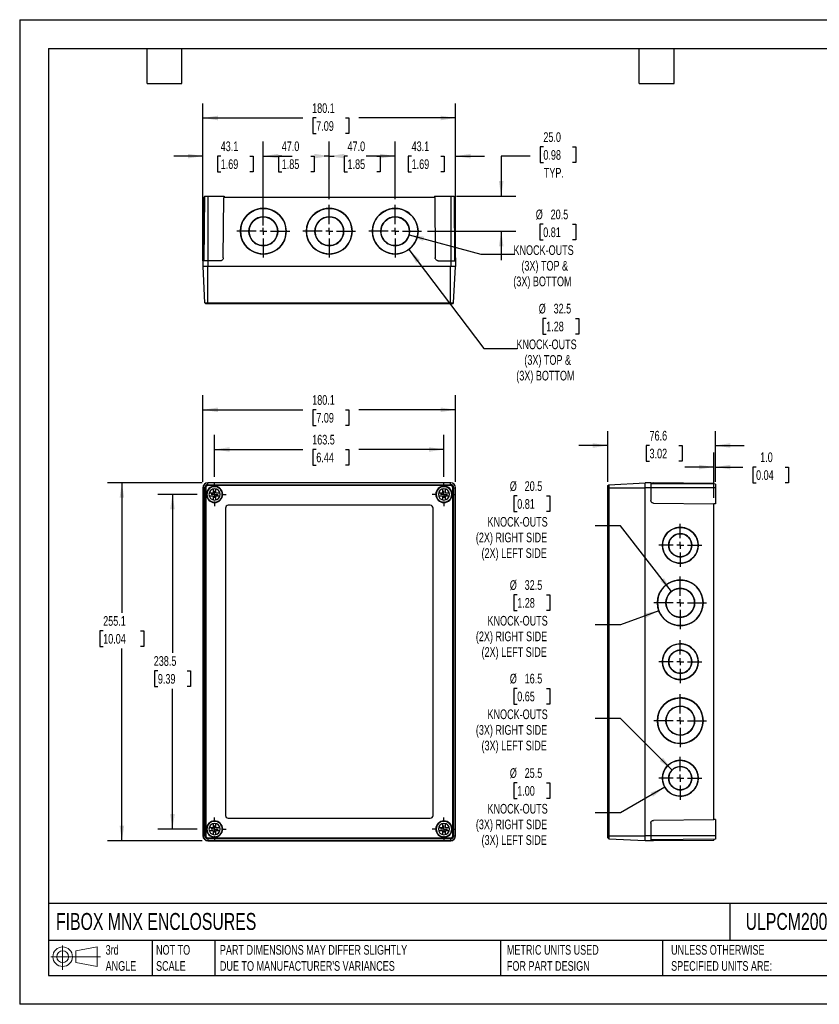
# Model space of a CAD drawing. Header units: millimetres. Extents: x 0 to 908, y 0 to 702.
# Tile 1 of 3: x 0 to 570, y 0 to 702. Entities that reach past the tile are written whole.
import ezdxf

# ---------------------------------------------------------------- set-up
doc = ezdxf.new("R2010")
doc.units = ezdxf.units.MM
doc.header["$LTSCALE"] = 3.25
doc.linetypes.add('CENTERX2', pattern=[20.32, 12.7, -2.54, 2.54, -2.54])
doc.layers.add('CENTER', color=40, linetype='CENTERX2')
doc.layers.add('DIMENSIONS', color=140, linetype='Continuous', lineweight=25)
doc.layers.add('TEXT', color=140, linetype='Continuous', lineweight=25)
doc.styles.add('SLDTEXTSTYLE0', font='TXT', dxfattribs={"width": 0.7})
doc.dimstyles.new('SLDDIMSTYLE0', dxfattribs={"dimtxt": 7.013525, "dimasz": 10.7315, "dimexe": 0, "dimexo": 0.0625, "dimgap": 1.753381, "dimtad": 0, "dimtih": 1, "dimtoh": 1, "dimdec": 1, "dimrnd": 1e-09, "dimzin": 12, "dimdsep": 46, "dimtxsty": 'SLDTEXTSTYLE0', "dimsah": 1, "dimcen": 0.09, "dimadec": 0, "dimazin": 3, "dimtfac": 1, "dimtdec": 1, "dimtofl": 0, "dimtmove": 0, "dimatfit": 3, "dimfxl": 0, "dimfrac": 2, "dimtolj": 1, "dimtzin": 12, "dimarcsym": 0})
doc.dimstyles.new('SLDDIMSTYLE1', dxfattribs={"dimtxt": 7.013525, "dimasz": 10.7315, "dimexe": 0, "dimexo": 0.0625, "dimgap": 1.753381, "dimtad": 0, "dimtih": 1, "dimtoh": 1, "dimdec": 1, "dimrnd": 1e-09, "dimzin": 12, "dimdsep": 46, "dimtxsty": 'SLDTEXTSTYLE0', "dimsah": 1, "dimcen": 0, "dimadec": 0, "dimazin": 3, "dimtfac": 1, "dimtdec": 1, "dimtofl": 0, "dimtmove": 0, "dimatfit": 3, "dimfxl": 0, "dimfrac": 2, "dimtolj": 1, "dimtzin": 12, "dimarcsym": 0})
doc.dimstyles.new('SLDDIMSTYLE2', dxfattribs={"dimtxt": 7.013525, "dimasz": 10.7315, "dimexe": 0, "dimexo": 0.0625, "dimgap": 1.753381, "dimtad": 0, "dimtih": 1, "dimtoh": 1, "dimdec": 1, "dimrnd": 1e-09, "dimzin": 12, "dimdsep": 46, "dimtxsty": 'SLDTEXTSTYLE0', "dimsah": 1, "dimcen": 0.09, "dimadec": 0, "dimazin": 3, "dimtfac": 1, "dimtdec": 1, "dimtmove": 0, "dimatfit": 0, "dimfxl": 0, "dimfrac": 2, "dimtolj": 1, "dimtzin": 12, "dimarcsym": 0})
doc.dimstyles.new('SLDDIMSTYLE3', dxfattribs={"dimtxt": 7.013525, "dimasz": 10.7315, "dimexe": 0, "dimexo": 0.0625, "dimgap": 1.753381, "dimtad": 0, "dimtih": 1, "dimtoh": 1, "dimdec": 1, "dimrnd": 1e-09, "dimzin": 4, "dimdsep": 46, "dimtxsty": 'SLDTEXTSTYLE0', "dimsah": 1, "dimcen": 0.09, "dimadec": 0, "dimazin": 1, "dimtfac": 1, "dimtdec": 1, "dimtmove": 0, "dimatfit": 0, "dimfxl": 0, "dimfrac": 2, "dimtolj": 1, "dimtzin": 12, "dimarcsym": 0})
doc.dimstyles.new('SLDDIMSTYLE4', dxfattribs={"dimtxt": 7.013525, "dimasz": 10.7315, "dimexe": 0, "dimexo": 0.0625, "dimgap": 1.753381, "dimtad": 0, "dimtih": 1, "dimtoh": 1, "dimdec": 1, "dimrnd": 1e-09, "dimzin": 4, "dimdsep": 46, "dimtxsty": 'SLDTEXTSTYLE0', "dimsah": 1, "dimcen": 0.09, "dimadec": 0, "dimazin": 1, "dimtfac": 1, "dimtdec": 1, "dimtofl": 0, "dimtmove": 0, "dimatfit": 3, "dimfxl": 0, "dimfrac": 2, "dimtolj": 1, "dimtzin": 12, "dimarcsym": 0})

# ---------------------------------------------------------------- blocks, each defined once
blk = doc.blocks.new('Block11')
at = {"color": 7, "linetype": 'Continuous', "lineweight": 18}
for p, q in [((8.41, 17.26), (8.41, 0)), ((17.81, 13.54), (33.07, 16.35)), ((33.07, 16.35), (33.07, 2.38)), ((0, 9.37), (35.34, 9.37)), ((17.81, 5.19), (17.81, 13.54)), ((17.81, 5.19), (33.07, 2.38))]:
    blk.add_line(p, q, dxfattribs=at)
for radius in [6.99, 4.18]:
    blk.add_circle((8.41, 9.37), radius, dxfattribs=at)
blk = doc.blocks.new('Block12')
at = {"color": 7, "linetype": 'Continuous'}
blk.add_blockref('Block11', (0, 0), dxfattribs=at)
blk = doc.blocks.new('_D')
at = {"layer": 'DIMENSIONS'}
for p, q in [((138.92, 375.84), (138.92, 405.72)), ((302.42, 375.84), (302.42, 405.72)), ((138.92, 395.4), (201.91, 395.4)), ((211.42, 395.4), (209.06, 395.4)), ((209.06, 395.4), (209.06, 384.25)), ((232.26, 395.4), (234.61, 395.4)), ((234.61, 395.4), (234.61, 384.25)), ((302.42, 395.4), (241.76, 395.4)), ((209.06, 384.25), (211.42, 384.25)), ((234.61, 384.25), (232.26, 384.25))]:
    blk.add_line(p, q, dxfattribs=at)
for points in [[(138.92, 395.4), (149.66, 393.75), (149.66, 397.05)], [(302.42, 395.4), (291.69, 397.05), (291.69, 393.75)]]:
    blk.add_solid(points, dxfattribs=at)
at = {"layer": 'DIMENSIONS', "char_height": 6.879, "attachment_point": 1, "style": 'SLDTEXTSTYLE0'}
for s, insert in [('163.5', (208.5, 405.84)), ('6.44', (211.42, 393.12))]:
    blk.add_mtext(s, dxfattribs=dict(at, insert=insert))
blk = doc.blocks.new('_D_1')
at = {"layer": 'DIMENSIONS'}
for p, q in [((130.62, 372.3), (130.62, 434)), ((310.72, 372.3), (310.72, 434)), ((130.62, 423.68), (201.91, 423.68)), ((211.42, 423.68), (209.06, 423.68)), ((209.06, 423.68), (209.06, 412.53)), ((232.26, 423.68), (234.61, 423.68)), ((234.61, 423.68), (234.61, 412.53)), ((310.72, 423.68), (241.76, 423.68)), ((209.06, 412.53), (211.42, 412.53)), ((234.61, 412.53), (232.26, 412.53))]:
    blk.add_line(p, q, dxfattribs=at)
for points in [[(130.62, 423.68), (141.36, 422.03), (141.36, 425.33)], [(310.72, 423.68), (299.99, 425.33), (299.99, 422.03)]]:
    blk.add_solid(points, dxfattribs=at)
at = {"layer": 'DIMENSIONS', "char_height": 6.879, "attachment_point": 1, "style": 'SLDTEXTSTYLE0'}
for s, insert in [('180.1', (208.5, 434.11)), ('7.09', (211.42, 421.4))]:
    blk.add_mtext(s, dxfattribs=dict(at, insert=insert))
blk = doc.blocks.new('_D_2')
at = {"layer": 'DIMENSIONS'}
for p, q in [((126.46, 363.38), (98.59, 363.38)), ((108.91, 363.38), (108.91, 250.38)), ((98.49, 237.66), (96.13, 237.66)), ((96.13, 237.66), (96.13, 226.51)), ((119.33, 237.66), (121.68, 237.66)), ((121.68, 237.66), (121.68, 226.51)), ((96.13, 226.51), (98.49, 226.51)), ((108.91, 124.88), (108.91, 224.94)), ((121.68, 226.51), (119.33, 226.51)), ((126.46, 124.88), (98.59, 124.88))]:
    blk.add_line(p, q, dxfattribs=at)
for points in [[(108.91, 363.38), (107.26, 352.65), (110.56, 352.65)], [(108.91, 124.88), (110.56, 135.61), (107.26, 135.61)]]:
    blk.add_solid(points, dxfattribs=at)
at = {"layer": 'DIMENSIONS', "char_height": 6.879, "attachment_point": 1, "style": 'SLDTEXTSTYLE0'}
for s, insert in [('238.5', (95.57, 248.1)), ('9.39', (98.49, 235.38))]:
    blk.add_mtext(s, dxfattribs=dict(at, insert=insert))
blk = doc.blocks.new('_D_3')
at = {"layer": 'DIMENSIONS'}
for p, q in [((130, 371.68), (62.54, 371.68)), ((72.86, 371.68), (72.86, 278.92)), ((59.52, 266.2), (57.17, 266.2)), ((57.17, 266.2), (57.17, 255.06)), ((86.2, 266.2), (88.55, 266.2)), ((88.55, 266.2), (88.55, 255.06)), ((57.17, 255.06), (59.52, 255.06)), ((72.86, 116.58), (72.86, 253.49)), ((88.55, 255.06), (86.2, 255.06)), ((130, 116.58), (62.54, 116.58))]:
    blk.add_line(p, q, dxfattribs=at)
for points in [[(72.86, 371.68), (71.21, 360.95), (74.51, 360.95)], [(72.86, 116.58), (74.51, 127.31), (71.21, 127.31)]]:
    blk.add_solid(points, dxfattribs=at)
at = {"layer": 'DIMENSIONS', "char_height": 6.879, "attachment_point": 1, "style": 'SLDTEXTSTYLE0'}
for s, insert in [('255.1', (59.52, 276.64)), ('10.04', (59.52, 263.93))]:
    blk.add_mtext(s, dxfattribs=dict(at, insert=insert))
blk = doc.blocks.new('SW_CENTERMARKSYMBOL_0')
at = {"layer": 'CENTER', "color": 0}
for p, q in [((0, 5.08), (0, 8.34)), ((-5.08, 0), (-8.34, 0)), ((0, 0), (-2.54, 0)), ((0, 0), (0, 2.54)), ((0, 0), (0, -2.54)), ((0, 0), (2.54, 0)), ((5.08, 0), (8.34, 0)), ((0, -5.08), (0, -8.34))]:
    blk.add_line(p, q, dxfattribs=at)
blk = doc.blocks.new('SW_CENTERMARKSYMBOL_1')
at = {"layer": 'CENTER', "color": 0}
for p, q in [((0, 5.08), (0, 8.34)), ((-5.08, 0), (-8.34, 0)), ((0, 0), (-2.54, 0)), ((0, 0), (0, 2.54)), ((0, 0), (0, -2.54)), ((0, 0), (2.54, 0)), ((5.08, 0), (8.34, 0)), ((0, -5.08), (0, -8.34))]:
    blk.add_line(p, q, dxfattribs=at)
blk = doc.blocks.new('SW_CENTERMARKSYMBOL_2')
at = {"layer": 'CENTER', "color": 0}
for p, q in [((0, 5.08), (0, 8.34)), ((-5.08, 0), (-8.34, 0)), ((0, 0), (-2.54, 0)), ((0, 0), (0, 2.54)), ((0, 0), (0, -2.54)), ((0, 0), (2.54, 0)), ((5.08, 0), (8.34, 0)), ((0, -5.08), (0, -8.34))]:
    blk.add_line(p, q, dxfattribs=at)
blk = doc.blocks.new('SW_CENTERMARKSYMBOL_3')
at = {"layer": 'CENTER', "color": 0}
for p, q in [((0, 5.08), (0, 8.34)), ((-5.08, 0), (-8.34, 0)), ((0, 0), (-2.54, 0)), ((0, 0), (0, 2.54)), ((0, 0), (0, -2.54)), ((0, 0), (2.54, 0)), ((5.08, 0), (8.34, 0)), ((0, -5.08), (0, -8.34))]:
    blk.add_line(p, q, dxfattribs=at)
blk = doc.blocks.new('_D_4')
at = {"layer": 'DIMENSIONS'}
for p, q in [((354.65, 225.13), (352.29, 225.13)), ((352.29, 225.13), (352.29, 213.98)), ((375.49, 225.13), (377.85, 225.13)), ((377.85, 225.13), (377.85, 213.98)), ((352.29, 213.98), (354.65, 213.98)), ((377.85, 213.98), (375.49, 213.98)), ((428.19, 203.79), (410.14, 203.79)), ((465.03, 166.96), (428.19, 203.79))]:
    blk.add_line(p, q, dxfattribs=at)
blk.add_solid([(465.03, 166.96), (458.61, 175.72), (456.27, 173.38)], dxfattribs=at)
at = {"layer": 'DIMENSIONS', "attachment_point": 1, "style": 'SLDTEXTSTYLE0'}
for s, insert, char_height in [('%%c', (349.36, 235.56), 6.879), ('16.5', (359.94, 235.56), 6.879), ('0.65', (354.65, 222.85), 6.879), ('KNOCK-OUTS', (333.45, 210.13), 6.879), ('(3X) RIGHT SIDE', (325.16, 198.98), 6.8792), ('(3X) LEFT SIDE', (329.2, 187.84), 6.8792)]:
    blk.add_mtext(s, dxfattribs=dict(at, insert=insert, char_height=char_height))
blk = doc.blocks.new('_D_5')
at = {"layer": 'DIMENSIONS'}
for p, q in [((354.65, 157.82), (352.29, 157.82)), ((352.29, 157.82), (352.29, 146.68)), ((375.49, 157.82), (377.85, 157.82)), ((377.85, 157.82), (377.85, 146.68)), ((459.82, 154.75), (428.19, 136.49)), ((352.29, 146.68), (354.65, 146.68)), ((377.85, 146.68), (375.49, 146.68)), ((428.19, 136.49), (410.14, 136.49))]:
    blk.add_line(p, q, dxfattribs=at)
blk.add_solid([(459.82, 154.75), (449.7, 150.82), (451.35, 147.96)], dxfattribs=at)
at = {"layer": 'DIMENSIONS', "attachment_point": 1, "style": 'SLDTEXTSTYLE0'}
for s, insert, char_height in [('%%c', (349.36, 168.26), 6.879), ('25.5', (359.94, 168.26), 6.879), ('1.00', (354.65, 155.54), 6.879), ('KNOCK-OUTS', (333.45, 142.83), 6.879), ('(3X) RIGHT SIDE', (325.16, 131.68), 6.8792), ('(3X) LEFT SIDE', (329.2, 120.53), 6.8792)]:
    blk.add_mtext(s, dxfattribs=dict(at, insert=insert, char_height=char_height))
blk = doc.blocks.new('_D_6')
at = {"layer": 'DIMENSIONS'}
for p, q in [((354.65, 362.29), (352.29, 362.29)), ((352.29, 362.29), (352.29, 351.14)), ((375.49, 362.29), (377.85, 362.29)), ((377.85, 362.29), (377.85, 351.14)), ((352.29, 351.14), (354.65, 351.14)), ((377.85, 351.14), (375.49, 351.14)), ((428.19, 340.96), (410.14, 340.96)), ((464.57, 294.22), (428.19, 340.96))]:
    blk.add_line(p, q, dxfattribs=at)
blk.add_solid([(464.57, 294.22), (459.28, 303.7), (456.67, 301.67)], dxfattribs=at)
at = {"layer": 'DIMENSIONS', "attachment_point": 1, "style": 'SLDTEXTSTYLE0'}
for s, insert, char_height in [('%%c', (349.36, 372.73), 6.879), ('20.5', (359.94, 372.73), 6.879), ('0.81', (354.65, 360.01), 6.879), ('KNOCK-OUTS', (333.45, 347.29), 6.879), ('(2X) RIGHT SIDE', (325.16, 336.15), 6.8792), ('(2X) LEFT SIDE', (329.2, 325), 6.8792)]:
    blk.add_mtext(s, dxfattribs=dict(at, insert=insert, char_height=char_height))
blk = doc.blocks.new('_D_7')
at = {"layer": 'DIMENSIONS'}
for p, q in [((354.65, 291.79), (352.29, 291.79)), ((352.29, 291.79), (352.29, 280.65)), ((375.49, 291.79), (377.85, 291.79)), ((377.85, 291.79), (377.85, 280.65)), ((352.29, 280.65), (354.65, 280.65)), ((377.85, 280.65), (375.49, 280.65)), ((455.61, 280.53), (428.19, 270.46)), ((428.19, 270.46), (410.14, 270.46))]:
    blk.add_line(p, q, dxfattribs=at)
blk.add_solid([(455.61, 280.53), (444.97, 278.38), (446.1, 275.28)], dxfattribs=at)
at = {"layer": 'DIMENSIONS', "attachment_point": 1, "style": 'SLDTEXTSTYLE0'}
for s, insert, char_height in [('%%c', (349.36, 302.23), 6.879), ('32.5', (359.94, 302.23), 6.879), ('1.28', (354.65, 289.51), 6.879), ('KNOCK-OUTS', (333.45, 276.8), 6.879), ('(2X) RIGHT SIDE', (325.16, 265.65), 6.8792), ('(2X) LEFT SIDE', (329.2, 254.5), 6.8792)]:
    blk.add_mtext(s, dxfattribs=dict(at, insert=insert, char_height=char_height))
blk = doc.blocks.new('_D_8')
at = {"layer": 'DIMENSIONS'}
for p, q in [((419.26, 372.25), (419.26, 408.55)), ((495.86, 374.7), (495.86, 408.55)), ((419.26, 398.23), (398.62, 398.23)), ((448.95, 398.23), (446.59, 398.23)), ((446.59, 398.23), (446.59, 387.08)), ((469.79, 398.23), (472.14, 398.23)), ((472.14, 398.23), (472.14, 387.08)), ((495.86, 398.23), (516.49, 398.23)), ((446.59, 387.08), (448.95, 387.08)), ((472.14, 387.08), (469.79, 387.08))]:
    blk.add_line(p, q, dxfattribs=at)
for points in [[(419.26, 398.23), (408.52, 399.88), (408.52, 396.58)], [(495.86, 398.23), (506.59, 396.58), (506.59, 399.88)]]:
    blk.add_solid(points, dxfattribs=at)
at = {"layer": 'DIMENSIONS', "char_height": 6.879, "attachment_point": 1, "style": 'SLDTEXTSTYLE0'}
for s, insert in [('76.6', (448.95, 408.67)), ('3.02', (448.95, 395.95))]:
    blk.add_mtext(s, dxfattribs=dict(at, insert=insert))
blk = doc.blocks.new('_D_9')
at = {"layer": 'DIMENSIONS'}
for p, q in [((494.86, 360.91), (494.86, 393.19)), ((495.86, 372.3), (495.86, 393.19)), ((494.86, 382.87), (474.22, 382.87)), ((495.86, 382.87), (515.39, 382.87)), ((524.89, 382.87), (522.53, 382.87)), ((522.53, 382.87), (522.53, 371.73)), ((545.73, 382.87), (548.09, 382.87)), ((548.09, 382.87), (548.09, 371.73)), ((522.53, 371.73), (524.89, 371.73)), ((548.09, 371.73), (545.73, 371.73))]:
    blk.add_line(p, q, dxfattribs=at)
for points in [[(494.86, 382.87), (484.12, 384.52), (484.12, 381.22)], [(495.86, 382.87), (506.59, 381.22), (506.59, 384.52)]]:
    blk.add_solid(points, dxfattribs=at)
at = {"layer": 'DIMENSIONS', "char_height": 6.879, "attachment_point": 1, "style": 'SLDTEXTSTYLE0'}
for s, insert in [('1.0', (527.81, 393.31)), ('0.04', (524.89, 380.59))]:
    blk.add_mtext(s, dxfattribs=dict(at, insert=insert))
blk = doc.blocks.new('SW_CENTERMARKSYMBOL_4')
at = {"layer": 'CENTER', "color": 0}
for p, q in [((0, 5.08), (0, 15.29)), ((-5.08, 0), (-15.29, 0)), ((0, 0), (-2.54, 0)), ((0, 0), (0, 2.54)), ((0, 0), (0, -2.54)), ((0, 0), (2.54, 0)), ((5.08, 0), (15.29, 0)), ((0, -5.08), (0, -15.29))]:
    blk.add_line(p, q, dxfattribs=at)
blk = doc.blocks.new('SW_CENTERMARKSYMBOL_5')
at = {"layer": 'CENTER', "color": 0}
for p, q in [((0, 5.08), (0, 18.79)), ((-5.08, 0), (-18.79, 0)), ((0, 0), (-2.54, 0)), ((0, 0), (0, 2.54)), ((0, 0), (0, -2.54)), ((0, 0), (2.54, 0)), ((5.08, 0), (18.79, 0)), ((0, -5.08), (0, -18.79))]:
    blk.add_line(p, q, dxfattribs=at)
blk = doc.blocks.new('SW_CENTERMARKSYMBOL_6')
at = {"layer": 'CENTER', "color": 0}
for p, q in [((0, 5.08), (0, 15.29)), ((-5.08, 0), (-15.29, 0)), ((0, 0), (-2.54, 0)), ((0, 0), (0, 2.54)), ((0, 0), (0, -2.54)), ((0, 0), (2.54, 0)), ((5.08, 0), (15.29, 0)), ((0, -5.08), (0, -15.29))]:
    blk.add_line(p, q, dxfattribs=at)
blk = doc.blocks.new('SW_CENTERMARKSYMBOL_7')
at = {"layer": 'CENTER', "color": 0}
for p, q in [((0, 5.08), (0, 18.79)), ((-5.08, 0), (-18.79, 0)), ((0, 0), (-2.54, 0)), ((0, 0), (0, 2.54)), ((0, 0), (0, -2.54)), ((0, 0), (2.54, 0)), ((5.08, 0), (18.79, 0)), ((0, -5.08), (0, -18.79))]:
    blk.add_line(p, q, dxfattribs=at)
blk = doc.blocks.new('SW_CENTERMARKSYMBOL_8')
at = {"layer": 'CENTER', "color": 0}
for p, q in [((0, 5.08), (0, 15.29)), ((-5.08, 0), (-15.29, 0)), ((0, 0), (-2.54, 0)), ((0, 0), (0, 2.54)), ((0, 0), (0, -2.54)), ((0, 0), (2.54, 0)), ((5.08, 0), (15.29, 0)), ((0, -5.08), (0, -15.29))]:
    blk.add_line(p, q, dxfattribs=at)
blk = doc.blocks.new('_D_12')
at = {"layer": 'DIMENSIONS'}
for p, q in [((173.67, 555.04), (173.67, 614.78)), ((220.67, 573.83), (220.67, 614.78)), ((173.67, 604.46), (177.29, 604.46)), ((186.79, 604.46), (184.44, 604.46)), ((184.44, 604.46), (184.44, 593.32)), ((207.63, 604.46), (209.99, 604.46)), ((209.99, 604.46), (209.99, 593.32)), ((220.67, 604.46), (217.14, 604.46)), ((184.44, 593.32), (186.79, 593.32)), ((209.99, 593.32), (207.63, 593.32))]:
    blk.add_line(p, q, dxfattribs=at)
for points in [[(173.67, 604.46), (184.41, 602.81), (184.41, 606.11)], [(220.67, 604.46), (209.94, 606.11), (209.94, 602.81)]]:
    blk.add_solid(points, dxfattribs=at)
at = {"layer": 'DIMENSIONS', "char_height": 6.879, "attachment_point": 1, "style": 'SLDTEXTSTYLE0'}
for s, insert in [('47.0', (186.79, 614.9)), ('1.85', (186.79, 602.18))]:
    blk.add_mtext(s, dxfattribs=dict(at, insert=insert))
blk = doc.blocks.new('_D_13')
at = {"layer": 'DIMENSIONS'}
for p, q in [((373.17, 555.91), (370.81, 555.91)), ((370.81, 555.91), (370.81, 544.76)), ((394.01, 555.91), (396.36, 555.91)), ((396.36, 555.91), (396.36, 544.76)), ((277.58, 548.26), (328.64, 534.58)), ((370.81, 544.76), (373.17, 544.76)), ((396.36, 544.76), (394.01, 544.76)), ((328.64, 534.58), (352.45, 534.58))]:
    blk.add_line(p, q, dxfattribs=at)
blk.add_solid([(277.58, 548.26), (287.51, 543.89), (288.37, 547.08)], dxfattribs=at)
at = {"layer": 'DIMENSIONS', "attachment_point": 1, "style": 'SLDTEXTSTYLE0'}
for s, insert, char_height in [('%%c', (367.87, 566.35), 6.879), ('20.5', (378.46, 566.35), 6.879), ('0.81', (373.17, 553.63), 6.879), ('KNOCK-OUTS', (351.97, 540.91), 6.879), ('(3X) TOP &', (357.61, 529.77), 6.879), ('(3X) BOTTOM', (351.86, 518.62), 6.8792)]:
    blk.add_mtext(s, dxfattribs=dict(at, insert=insert, char_height=char_height))
blk = doc.blocks.new('_D_14')
at = {"layer": 'DIMENSIONS'}
for p, q in [((277.47, 537.95), (330.75, 467.44)), ((375.28, 488.77), (372.92, 488.77)), ((372.92, 488.77), (372.92, 477.62)), ((396.12, 488.77), (398.47, 488.77)), ((398.47, 488.77), (398.47, 477.62)), ((372.92, 477.62), (375.28, 477.62)), ((398.47, 477.62), (396.12, 477.62)), ((330.75, 467.44), (354.56, 467.44))]:
    blk.add_line(p, q, dxfattribs=at)
blk.add_solid([(277.47, 537.95), (282.62, 528.39), (285.26, 530.38)], dxfattribs=at)
at = {"layer": 'DIMENSIONS', "attachment_point": 1, "style": 'SLDTEXTSTYLE0'}
for s, insert, char_height in [('%%c', (369.98, 499.21), 6.879), ('32.5', (380.57, 499.21), 6.879), ('1.28', (375.28, 486.49), 6.879), ('KNOCK-OUTS', (354.08, 473.77), 6.879), ('(3X) TOP &', (359.72, 462.63), 6.879), ('(3X) BOTTOM', (353.97, 451.48), 6.8792)]:
    blk.add_mtext(s, dxfattribs=dict(at, insert=insert, char_height=char_height))
blk = doc.blocks.new('_D_15')
at = {"layer": 'DIMENSIONS'}
for p, q in [((130.62, 530.04), (130.62, 614.78)), ((173.67, 573.83), (173.67, 614.78)), ((130.62, 604.46), (109.99, 604.46)), ((143.28, 604.46), (140.93, 604.46)), ((140.93, 604.46), (140.93, 593.32)), ((164.12, 604.46), (166.48, 604.46)), ((166.48, 604.46), (166.48, 593.32)), ((173.67, 604.46), (194.31, 604.46)), ((140.93, 593.32), (143.28, 593.32)), ((166.48, 593.32), (164.12, 593.32))]:
    blk.add_line(p, q, dxfattribs=at)
for points in [[(130.62, 604.46), (119.89, 606.11), (119.89, 602.81)], [(173.67, 604.46), (184.41, 602.81), (184.41, 606.11)]]:
    blk.add_solid(points, dxfattribs=at)
at = {"layer": 'DIMENSIONS', "char_height": 6.879, "attachment_point": 1, "style": 'SLDTEXTSTYLE0'}
for s, insert in [('43.1', (143.28, 614.9)), ('1.69', (143.28, 602.18))]:
    blk.add_mtext(s, dxfattribs=dict(at, insert=insert))
blk = doc.blocks.new('_D_16')
at = {"layer": 'DIMENSIONS'}
for p, q in [((220.67, 573.83), (220.67, 614.78)), ((267.67, 573.83), (267.67, 614.78)), ((220.67, 604.46), (224.18, 604.46)), ((233.69, 604.46), (231.33, 604.46)), ((231.33, 604.46), (231.33, 593.32)), ((254.53, 604.46), (256.88, 604.46)), ((256.88, 604.46), (256.88, 593.32)), ((267.67, 604.46), (264.03, 604.46)), ((231.33, 593.32), (233.69, 593.32)), ((256.88, 593.32), (254.53, 593.32))]:
    blk.add_line(p, q, dxfattribs=at)
for points in [[(220.67, 604.46), (231.41, 602.81), (231.41, 606.11)], [(267.67, 604.46), (256.94, 606.11), (256.94, 602.81)]]:
    blk.add_solid(points, dxfattribs=at)
at = {"layer": 'DIMENSIONS', "char_height": 6.879, "attachment_point": 1, "style": 'SLDTEXTSTYLE0'}
for s, insert in [('47.0', (233.69, 614.9)), ('1.85', (233.69, 602.18))]:
    blk.add_mtext(s, dxfattribs=dict(at, insert=insert))
blk = doc.blocks.new('_D_17')
at = {"layer": 'DIMENSIONS'}
for p, q in [((267.67, 573.83), (267.67, 614.78)), ((310.72, 530.04), (310.72, 614.78)), ((267.67, 604.46), (247.04, 604.46)), ((279.37, 604.46), (277.01, 604.46)), ((277.01, 604.46), (277.01, 593.32)), ((300.21, 604.46), (302.56, 604.46)), ((302.56, 604.46), (302.56, 593.32)), ((310.72, 604.46), (331.36, 604.46)), ((277.01, 593.32), (279.37, 593.32)), ((302.56, 593.32), (300.21, 593.32))]:
    blk.add_line(p, q, dxfattribs=at)
for points in [[(267.67, 604.46), (256.94, 606.11), (256.94, 602.81)], [(310.72, 604.46), (321.46, 602.81), (321.46, 606.11)]]:
    blk.add_solid(points, dxfattribs=at)
at = {"layer": 'DIMENSIONS', "char_height": 6.879, "attachment_point": 1, "style": 'SLDTEXTSTYLE0'}
for s, insert in [('43.1', (279.37, 614.9)), ('1.69', (279.37, 602.18))]:
    blk.add_mtext(s, dxfattribs=dict(at, insert=insert))
blk = doc.blocks.new('_D_18')
at = {"layer": 'DIMENSIONS'}
for p, q in [((130.62, 530.04), (130.62, 641.96)), ((310.72, 530.04), (310.72, 641.96)), ((130.62, 631.64), (201.87, 631.64)), ((211.38, 631.64), (209.02, 631.64)), ((209.02, 631.64), (209.02, 620.49)), ((232.22, 631.64), (234.57, 631.64)), ((234.57, 631.64), (234.57, 620.49)), ((310.72, 631.64), (241.72, 631.64)), ((209.02, 620.49), (211.38, 620.49)), ((234.57, 620.49), (232.22, 620.49))]:
    blk.add_line(p, q, dxfattribs=at)
for points in [[(130.62, 631.64), (141.36, 629.99), (141.36, 633.29)], [(310.72, 631.64), (299.99, 633.29), (299.99, 629.99)]]:
    blk.add_solid(points, dxfattribs=at)
at = {"layer": 'DIMENSIONS', "char_height": 6.879, "attachment_point": 1, "style": 'SLDTEXTSTYLE0'}
for s, insert in [('180.1', (208.46, 642.08)), ('7.09', (211.38, 629.36))]:
    blk.add_mtext(s, dxfattribs=dict(at, insert=insert))
blk = doc.blocks.new('_D_19')
at = {"layer": 'DIMENSIONS'}
for p, q in [((373.28, 611.02), (370.93, 611.02)), ((370.93, 611.02), (370.93, 599.88)), ((394.12, 611.02), (396.48, 611.02)), ((396.48, 611.02), (396.48, 599.88)), ((363.86, 604.46), (343.22, 604.46)), ((343.22, 604.46), (343.22, 575.91)), ((370.93, 599.88), (373.28, 599.88)), ((396.48, 599.88), (394.12, 599.88)), ((311.35, 575.91), (353.54, 575.91)), ((290.59, 550.91), (353.54, 550.91)), ((343.22, 550.91), (343.22, 530.28))]:
    blk.add_line(p, q, dxfattribs=at)
for points in [[(343.22, 575.91), (344.88, 586.64), (341.57, 586.64)], [(343.22, 550.91), (341.57, 540.18), (344.88, 540.18)]]:
    blk.add_solid(points, dxfattribs=at)
at = {"layer": 'DIMENSIONS', "char_height": 6.879, "attachment_point": 1, "style": 'SLDTEXTSTYLE0'}
for s, insert in [('25.0', (373.28, 621.46)), ('0.98', (373.28, 608.74)), ('TYP.', (373.62, 596.03))]:
    blk.add_mtext(s, dxfattribs=dict(at, insert=insert))
blk = doc.blocks.new('SW_CENTERMARKSYMBOL_13')
at = {"layer": 'CENTER', "color": 0}
for p, q in [((0, 5.08), (0, 18.79)), ((-5.08, 0), (-18.79, 0)), ((0, 0), (-2.54, 0)), ((0, 0), (0, 2.54)), ((0, 0), (0, -2.54)), ((0, 0), (2.54, 0)), ((5.08, 0), (18.79, 0)), ((0, -5.08), (0, -18.79))]:
    blk.add_line(p, q, dxfattribs=at)
blk = doc.blocks.new('SW_CENTERMARKSYMBOL_14')
at = {"layer": 'CENTER', "color": 0}
for p, q in [((0, 5.08), (0, 18.79)), ((-5.08, 0), (-18.79, 0)), ((0, 0), (-2.54, 0)), ((0, 0), (0, 2.54)), ((0, 0), (0, -2.54)), ((0, 0), (2.54, 0)), ((5.08, 0), (18.79, 0)), ((0, -5.08), (0, -18.79))]:
    blk.add_line(p, q, dxfattribs=at)
blk = doc.blocks.new('SW_CENTERMARKSYMBOL_15')
at = {"layer": 'CENTER', "color": 0}
for p, q in [((0, 5.08), (0, 18.79)), ((-5.08, 0), (-18.79, 0)), ((0, 0), (-2.54, 0)), ((0, 0), (0, 2.54)), ((0, 0), (0, -2.54)), ((0, 0), (2.54, 0)), ((5.08, 0), (18.79, 0)), ((0, -5.08), (0, -18.79))]:
    blk.add_line(p, q, dxfattribs=at)

msp = doc.modelspace()

# ---------------------------------------------------------------- linework, layer by layer
at = {"color": 7, "linetype": 'Continuous'}
for p, q in [((0.01, 701.68), (0.01, 0.01)), ((0.01, 701.68), (908.06, 701.68)), ((908.06, 0.01), (0.01, 0.01))]:
    msp.add_line(p, q, dxfattribs=at)
for p, q in [((131.73, 575.91), (131.32, 529.91)), ((131.73, 575.91), (134.12, 575.91)), ((134.12, 575.91), (134.12, 529.91)), ((134.12, 575.91), (145.71, 575.91)), ((145.71, 575.91), (145.72, 574.91)), ((295.64, 575.91), (295.63, 574.91)), ((295.64, 575.91), (307.22, 575.91)), ((307.22, 575.91), (307.22, 529.91)), ((307.22, 575.91), (309.62, 575.91)), ((309.62, 575.91), (310.02, 529.91)), ((131.05, 574.91), (130.68, 531.89)), ((131.72, 574.91), (131.05, 574.91)), ((145.14, 531.89), (145.52, 574.91)), ((295.83, 574.91), (145.52, 574.91)), ((295.83, 574.91), (296.21, 531.89)), ((309.63, 574.91), (310.3, 574.91)), ((310.67, 531.89), (310.3, 574.91)), ((173.67, 567.16), (173.67, 567.16)), ((220.67, 567.16), (220.67, 567.16)), ((267.67, 567.16), (267.67, 567.16)), ((173.67, 561.16), (173.67, 561.16)), ((220.67, 561.16), (220.67, 561.16)), ((267.67, 561.16), (267.67, 561.16)), ((157.42, 550.92), (157.42, 550.91)), ((163.42, 550.91), (163.42, 550.91)), ((183.92, 550.91), (183.92, 550.91)), ((189.92, 550.91), (189.92, 550.92)), ((210.42, 550.91), (210.42, 550.91)), ((230.92, 550.91), (230.92, 550.91)), ((236.92, 550.91), (236.92, 550.92)), ((257.42, 550.91), (257.42, 550.91)), ((277.92, 550.91), (277.92, 550.91)), ((283.92, 550.91), (283.92, 550.92)), ((130.66, 529.91), (130.62, 525.91)), ((134.12, 529.91), (130.66, 529.91)), ((130.68, 531.89), (131.34, 531.89)), ((134.12, 529.91), (134.12, 525.91)), ((143.14, 529.91), (134.12, 529.91)), ((298.21, 529.91), (307.22, 529.91)), ((307.22, 529.91), (307.22, 525.91)), ((307.22, 529.91), (310.69, 529.91)), ((310.01, 531.89), (310.67, 531.89)), ((310.69, 529.91), (310.72, 525.91)), ((134.12, 525.91), (130.62, 525.91)), ((132.04, 499.94), (130.67, 525.91)), ((307.22, 525.91), (134.12, 525.91)), ((134.17, 499.94), (134.17, 525.91)), ((307.17, 499.94), (307.17, 525.91)), ((310.72, 525.91), (307.22, 525.91)), ((309.31, 499.94), (310.67, 525.91)), ((132.04, 499.94), (134.17, 499.94)), ((132.04, 499.94), (132.67, 499.31)), ((134.17, 499.31), (132.67, 499.31)), ((134.17, 499.94), (307.17, 499.94)), ((134.17, 499.94), (134.17, 499.31)), ((307.17, 499.31), (134.17, 499.31)), ((307.17, 499.94), (309.31, 499.94)), ((307.17, 499.31), (307.17, 499.94)), ((308.68, 499.31), (307.17, 499.31)), ((308.68, 499.31), (309.31, 499.94)), ((130.62, 368.18), (130.62, 120.08)), ((132.04, 368.13), (130.67, 368.13)), ((130.67, 368.13), (130.67, 120.13)), ((132.04, 368.13), (132.67, 368.13)), ((132.04, 120.13), (132.04, 368.13)), ((132.67, 368.13), (132.67, 120.13)), ((307.22, 371.68), (134.12, 371.68)), ((134.17, 370.27), (134.17, 371.63)), ((307.17, 371.63), (134.17, 371.63)), ((134.17, 370.27), (134.17, 369.63)), ((134.17, 370.27), (307.17, 370.27)), ((307.17, 369.63), (134.17, 369.63)), ((137.92, 367.25), (137.92, 364.38)), ((139.92, 364.38), (139.92, 367.25)), ((301.42, 367.25), (301.42, 364.38)), ((303.42, 364.38), (303.42, 367.25)), ((307.17, 370.27), (307.17, 371.63)), ((307.17, 369.63), (307.17, 370.27)), ((308.68, 368.13), (309.31, 368.13)), ((308.68, 120.13), (308.68, 368.13)), ((309.31, 368.13), (309.31, 120.13)), ((309.31, 368.13), (310.67, 368.13)), ((310.67, 120.13), (310.67, 368.13)), ((310.72, 120.08), (310.72, 368.18)), ((419.26, 369.63), (419.89, 370.27)), ((419.26, 368.13), (419.26, 369.63)), ((419.26, 120.13), (419.26, 368.13)), ((419.26, 368.13), (419.89, 368.13)), ((419.89, 370.27), (445.86, 371.63)), ((419.89, 370.27), (419.89, 368.13)), ((419.89, 368.13), (419.89, 120.13)), ((419.89, 368.13), (445.86, 368.13)), ((445.86, 368.18), (445.86, 371.68)), ((449.86, 371.64), (445.86, 371.68)), ((445.86, 120.08), (445.86, 368.18)), ((449.86, 368.18), (445.86, 368.18)), ((449.86, 371.64), (449.86, 368.18)), ((495.86, 370.58), (449.86, 370.98)), ((449.86, 368.18), (449.86, 359.16)), ((495.86, 368.18), (449.86, 368.18)), ((451.84, 371.62), (451.84, 370.96)), ((494.86, 371.25), (451.84, 371.62)), ((494.86, 370.58), (494.86, 371.25)), ((495.86, 370.58), (495.86, 368.18)), ((495.86, 368.18), (495.86, 356.59)), ((137.92, 364.38), (135.05, 364.38)), ((135.05, 362.38), (137.92, 362.38)), ((137.92, 362.38), (137.92, 359.5)), ((142.8, 364.38), (139.92, 364.38)), ((139.92, 362.38), (142.8, 362.38)), ((139.92, 359.5), (139.92, 362.38)), ((301.42, 364.38), (298.55, 364.38)), ((298.55, 362.38), (301.42, 362.38)), ((301.42, 362.38), (301.42, 359.5)), ((306.3, 364.38), (303.42, 364.38)), ((303.42, 359.5), (303.42, 362.38)), ((303.42, 362.38), (306.3, 362.38)), ((146.67, 353.63), (146.67, 134.63)), ((292.67, 355.63), (148.67, 355.63)), ((294.67, 134.63), (294.67, 353.63)), ((451.84, 357.16), (494.86, 356.78)), ((494.86, 131.47), (494.86, 356.78)), ((495.86, 356.59), (494.86, 356.58)), ((470.86, 335.38), (470.86, 335.38)), ((479.11, 327.13), (479.11, 327.13)), ((483.61, 327.13), (483.61, 327.13)), ((470.86, 318.88), (470.86, 318.88)), ((470.86, 314.38), (470.86, 314.38)), ((470.86, 296.38), (470.86, 296.38)), ((481.11, 286.13), (481.11, 286.13)), ((487.11, 286.13), (487.11, 286.13)), ((470.86, 275.88), (470.86, 275.88)), ((470.86, 269.88), (470.86, 269.88)), ((470.86, 252.38), (470.86, 252.38)), ((479.11, 244.13), (479.11, 244.13)), ((483.61, 244.13), (483.61, 244.13)), ((470.86, 235.88), (470.86, 235.88)), ((470.86, 231.38), (470.86, 231.38)), ((470.86, 212.38), (470.86, 212.38)), ((481.11, 202.13), (481.11, 202.13)), ((487.11, 202.13), (487.11, 202.13)), ((470.86, 191.88), (470.86, 191.88)), ((470.86, 185.88), (470.86, 185.88)), ((470.86, 169.38), (470.86, 169.38)), ((479.11, 161.13), (479.11, 161.13)), ((483.61, 161.13), (483.61, 161.13)), ((470.86, 152.88), (470.86, 152.88)), ((470.86, 148.38), (470.86, 148.38)), ((137.92, 128.75), (137.92, 125.88)), ((139.92, 125.88), (139.92, 128.75)), ((148.67, 132.63), (292.67, 132.63)), ((301.42, 128.75), (301.42, 125.88)), ((303.42, 125.88), (303.42, 128.75)), ((449.86, 129.09), (449.86, 120.08)), ((494.86, 131.47), (451.84, 131.09)), ((495.86, 131.66), (494.86, 131.67)), ((495.86, 131.66), (495.86, 120.08)), ((132.04, 120.13), (130.67, 120.13)), ((132.04, 120.13), (132.67, 120.13)), ((137.92, 125.88), (135.05, 125.88)), ((135.05, 123.88), (137.92, 123.88)), ((137.92, 123.88), (137.92, 121)), ((142.8, 125.88), (139.92, 125.88)), ((139.92, 121), (139.92, 123.88)), ((139.92, 123.88), (142.8, 123.88)), ((301.42, 125.88), (298.55, 125.88)), ((298.55, 123.88), (301.42, 123.88)), ((301.42, 123.88), (301.42, 121)), ((306.3, 125.88), (303.42, 125.88)), ((303.42, 123.88), (306.3, 123.88)), ((303.42, 121), (303.42, 123.88)), ((308.68, 120.13), (309.31, 120.13)), ((309.31, 120.13), (310.67, 120.13)), ((419.26, 120.13), (419.89, 120.13)), ((419.26, 118.62), (419.26, 120.13)), ((419.89, 120.13), (419.89, 117.99)), ((419.89, 120.13), (445.86, 120.13)), ((449.86, 120.08), (445.86, 120.08)), ((445.86, 116.58), (445.86, 120.08)), ((449.86, 120.08), (449.86, 116.61)), ((495.86, 120.08), (449.86, 120.08)), ((495.86, 120.08), (495.86, 117.68)), ((134.12, 116.58), (307.22, 116.58)), ((134.17, 118.62), (307.17, 118.62)), ((134.17, 117.99), (134.17, 118.62)), ((307.17, 117.99), (134.17, 117.99)), ((134.17, 117.99), (134.17, 116.63)), ((134.17, 116.63), (307.17, 116.63)), ((307.17, 118.62), (307.17, 117.99)), ((307.17, 117.99), (307.17, 116.63)), ((419.26, 118.62), (419.89, 117.99)), ((419.89, 117.99), (445.86, 116.63)), ((449.86, 116.61), (445.86, 116.58)), ((495.86, 117.68), (449.86, 117.28)), ((451.84, 117.29), (451.84, 116.63)), ((451.84, 116.63), (494.86, 117)), ((494.86, 117.67), (494.86, 117))]:
    msp.add_line(p, q)
for centre, radius, start, end in [((173.67, 550.92), 16.25, 89.99828, 270.00172), ((173.67, 550.91), 16.25, 89.99887, 179.99895), ((173.67, 550.92), 16.25, 269.99828, 90.00172), ((173.67, 550.91), 16.25, 0.00105, 90.00113), ((220.67, 550.92), 16.25, 89.99828, 270.00172), ((220.67, 550.91), 16.25, 89.99887, 179.99895), ((220.67, 550.92), 16.25, 269.99828, 90.00172), ((220.67, 550.91), 16.25, 0.00105, 90.00113), ((267.67, 550.92), 16.25, 89.99828, 270.00172), ((267.67, 550.91), 16.25, 89.99887, 179.99895), ((267.67, 550.92), 16.25, 269.99828, 90.00172), ((267.67, 550.91), 16.25, 0.00105, 90.00113), ((173.67, 550.91), 10.25, 89.99829, 270.00171), ((173.67, 550.91), 10.25, 89.99896, 179.99886), ((173.67, 550.91), 10.25, 269.99829, 90.00171), ((173.67, 550.91), 10.25, 0.00093, 90.00125), ((220.67, 550.91), 10.25, 89.99829, 270.00171), ((220.67, 550.91), 10.25, 89.99896, 179.99886), ((220.67, 550.91), 10.25, 269.99829, 90.00171), ((220.67, 550.91), 10.25, 0.00093, 90.00125), ((267.67, 550.91), 10.25, 89.99829, 270.00171), ((267.67, 550.91), 10.25, 89.99896, 179.99886), ((267.67, 550.91), 10.25, 269.99829, 90.00171), ((267.67, 550.91), 10.25, 0.00093, 90.00125), ((134.12, 368.18), 3.5, 90, 180), ((134.17, 368.13), 3.5, 90, 180), ((134.17, 368.13), 2.14, 90, 180), ((134.17, 368.13), 1.51, 90, 180), ((138.92, 363.38), 5.8, 90, 270), ((138.92, 363.38), 5.5, 90, 270), ((138.92, 363.38), 4, 90, 270), ((138.92, 363.38), 5.8, 270, 90), ((138.92, 363.38), 5.5, 270, 90), ((138.92, 363.38), 4, 270, 90), ((302.42, 363.38), 5.8, 90, 270), ((302.42, 363.38), 5.5, 90, 270), ((302.42, 363.38), 4, 90, 270), ((302.42, 363.38), 5.8, 270, 90), ((302.42, 363.38), 5.5, 270, 90), ((302.42, 363.38), 4, 270, 90), ((307.17, 368.13), 3.5, 0, 90), ((307.17, 368.13), 2.14, 0, 90), ((307.17, 368.13), 1.51, 0, 90), ((307.22, 368.18), 3.5, 0, 90), ((148.67, 353.63), 2, 90, 180), ((292.67, 353.63), 2, 0, 90), ((470.86, 327.13), 12.75, 359.99828, 180.00172), ((470.86, 327.13), 12.75, 359.99886, 89.99896), ((470.86, 327.13), 8.25, 359.99829, 180.00171), ((470.86, 327.13), 8.25, 359.99885, 89.99897), ((470.86, 327.13), 12.75, 179.99828, 0.00172), ((470.86, 327.13), 8.25, 179.99829, 0.00171), ((470.86, 327.13), 12.75, 270.00104, 0.00114), ((470.86, 327.13), 8.25, 270.00103, 0.00115), ((470.86, 286.13), 16.25, 359.99828, 180.00172), ((470.86, 286.13), 16.25, 359.99887, 89.99895), ((470.86, 286.13), 10.25, 359.99829, 180.00171), ((470.86, 286.13), 10.25, 359.99896, 89.99886), ((470.86, 286.13), 16.25, 179.99828, 0.00172), ((470.86, 286.13), 10.25, 179.99829, 0.00171), ((470.86, 286.13), 16.25, 270.00105, 0.00113), ((470.86, 286.13), 10.25, 270.00093, 0.00125), ((470.86, 244.13), 12.75, 359.99828, 180.00172), ((470.86, 244.13), 12.75, 359.99886, 89.99896), ((470.86, 244.13), 8.25, 359.99829, 180.00171), ((470.86, 244.13), 8.25, 359.99885, 89.99897), ((470.86, 244.13), 12.75, 179.99828, 0.00172), ((470.86, 244.13), 8.25, 179.99829, 0.00171), ((470.86, 244.13), 12.75, 270.00104, 0.00114), ((470.86, 244.13), 8.25, 270.00103, 0.00115), ((470.86, 202.13), 16.25, 359.99828, 180.00172), ((470.86, 202.13), 16.25, 359.99887, 89.99895), ((470.86, 202.13), 10.25, 359.99829, 180.00171), ((470.86, 202.13), 10.25, 359.99896, 89.99886), ((470.86, 202.13), 16.25, 179.99828, 0.00172), ((470.86, 202.13), 10.25, 179.99829, 0.00171), ((470.86, 202.13), 16.25, 270.00105, 0.00113), ((470.86, 202.13), 10.25, 270.00093, 0.00125), ((470.86, 161.13), 12.75, 359.99828, 180.00172), ((470.86, 161.13), 8.25, 359.99829, 180.00171), ((470.86, 161.13), 12.75, 359.99886, 89.99896), ((470.86, 161.13), 8.25, 359.99885, 89.99897), ((470.86, 161.13), 12.75, 179.99828, 0.00172), ((470.86, 161.13), 8.25, 179.99829, 0.00171), ((470.86, 161.13), 12.75, 270.00104, 0.00114), ((470.86, 161.13), 8.25, 270.00103, 0.00115), ((148.67, 134.63), 2, 180, 270), ((292.67, 134.63), 2, 270, 0), ((138.92, 124.88), 5.8, 90, 270), ((138.92, 124.88), 5.5, 90, 270), ((138.92, 124.88), 4, 90, 270), ((138.92, 124.88), 5.8, 270, 90), ((138.92, 124.88), 5.5, 270, 90), ((138.92, 124.88), 4, 270, 90), ((302.42, 124.88), 5.8, 90, 270), ((302.42, 124.88), 5.5, 90, 270), ((302.42, 124.88), 4, 90, 270), ((302.42, 124.88), 5.8, 270, 90), ((302.42, 124.88), 5.5, 270, 90), ((302.42, 124.88), 4, 270, 90), ((134.12, 120.08), 3.5, 180, 270), ((134.17, 120.13), 3.5, 180, 270), ((134.17, 120.13), 2.14, 180, 270), ((134.17, 120.13), 1.51, 180, 270), ((307.17, 120.13), 1.51, 270, 0), ((307.17, 120.13), 2.14, 270, 0), ((307.17, 120.13), 3.5, 270, 0), ((307.22, 120.08), 3.5, 270, 0)]:
    msp.add_arc(centre, radius, start, end)
for points in [[(130.66, 529.91), (130.66, 529.91), (130.66, 529.95), (130.66, 530.14), (130.66, 530.29), (130.67, 530.68), (130.67, 530.92), (130.67, 531.4), (130.67, 531.66), (130.68, 531.89)], [(145.14, 531.89), (145.14, 531.66), (145.09, 531.4), (144.9, 530.92), (144.74, 530.68), (144.35, 530.29), (144.12, 530.14), (143.63, 529.95), (143.38, 529.91), (143.14, 529.91)], [(298.21, 529.91), (297.97, 529.91), (297.72, 529.95), (297.23, 530.14), (296.99, 530.29), (296.6, 530.68), (296.45, 530.92), (296.25, 531.4), (296.21, 531.66), (296.21, 531.89)], [(310.67, 531.89), (310.67, 531.66), (310.68, 531.4), (310.68, 530.92), (310.68, 530.68), (310.69, 530.29), (310.69, 530.14), (310.69, 529.95), (310.69, 529.91), (310.69, 529.91)], [(449.86, 371.64), (449.86, 371.64), (449.9, 371.64), (450.09, 371.64), (450.24, 371.64), (450.63, 371.63), (450.86, 371.63), (451.35, 371.63), (451.6, 371.63), (451.84, 371.62)], [(451.84, 357.16), (451.6, 357.16), (451.35, 357.21), (450.86, 357.4), (450.63, 357.56), (450.24, 357.95), (450.09, 358.18), (449.9, 358.67), (449.86, 358.92), (449.86, 359.16)], [(449.86, 129.09), (449.86, 129.33), (449.9, 129.58), (450.09, 130.07), (450.24, 130.31), (450.63, 130.7), (450.86, 130.85), (451.35, 131.05), (451.6, 131.09), (451.84, 131.09)], [(451.84, 116.63), (451.6, 116.63), (451.35, 116.62), (450.86, 116.62), (450.63, 116.62), (450.24, 116.61), (450.09, 116.61), (449.9, 116.61), (449.86, 116.61), (449.86, 116.61)]]:
    msp.add_open_spline(points, degree=3, knots=[0, 0, 0, 0, 0.25, 0.25, 0.5, 0.5, 0.75, 0.75, 1, 1, 1, 1])
at = {"layer": 'DIMENSIONS'}
for centre, radius in [((173.67, 550.91), 16.25), ((220.67, 550.92), 16.25), ((267.67, 550.91), 16.25), ((173.67, 550.91), 10.25), ((220.67, 550.92), 10.25), ((267.67, 550.91), 10.25), ((470.86, 327.13), 12.75), ((470.86, 327.13), 8.25), ((470.86, 286.13), 16.25), ((470.86, 286.13), 10.25), ((470.86, 244.13), 12.75), ((470.86, 244.13), 8.23), ((470.86, 202.13), 16.25), ((470.86, 202.13), 10.25), ((470.86, 161.13), 12.75), ((470.86, 161.13), 8.25)]:
    msp.add_circle(centre, radius, dxfattribs=at)
at = {"layer": 'TEXT'}
for p, q in [((20.64, 681.04), (887.41, 681.04)), ((20.64, 681.04), (20.64, 20.64)), ((90.8, 656.27), (90.8, 681.04)), ((115.57, 656.27), (115.57, 681.04)), ((441.64, 656.27), (441.64, 681.04)), ((466.41, 656.27), (466.41, 681.04)), ((90.8, 656.27), (115.57, 656.27)), ((441.64, 656.27), (466.41, 656.27)), ((887.41, 71.91), (20.64, 71.91)), ((506.22, 71.91), (506.22, 45.4)), ((887.41, 45.4), (20.64, 45.4)), ((94.4, 45.4), (94.4, 20.64)), ((139.22, 45.4), (139.22, 20.64)), ((342.82, 45.4), (342.82, 20.64)), ((458.24, 45.4), (458.24, 20.64)), ((20.64, 20.64), (887.41, 20.64))]:
    msp.add_line(p, q, dxfattribs=at)

# ---------------------------------------------------------------- block references
at = {"layer": 'CENTER'}
for name, p in [('SW_CENTERMARKSYMBOL_13', (173.67, 550.91)), ('SW_CENTERMARKSYMBOL_14', (220.67, 550.92)), ('SW_CENTERMARKSYMBOL_15', (267.67, 550.91)), ('SW_CENTERMARKSYMBOL_0', (138.92, 363.38)), ('SW_CENTERMARKSYMBOL_1', (302.42, 363.38)), ('SW_CENTERMARKSYMBOL_4', (470.86, 327.13)), ('SW_CENTERMARKSYMBOL_5', (470.86, 286.13)), ('SW_CENTERMARKSYMBOL_6', (470.86, 244.13)), ('SW_CENTERMARKSYMBOL_7', (470.86, 202.13)), ('SW_CENTERMARKSYMBOL_8', (470.86, 161.13)), ('SW_CENTERMARKSYMBOL_3', (138.92, 124.88)), ('SW_CENTERMARKSYMBOL_2', (302.42, 124.88))]:
    msp.add_blockref(name, p, dxfattribs=at)
at = {"layer": 'TEXT'}
msp.add_blockref('Block12', (22.22, 24.55), dxfattribs=at)

# ---------------------------------------------------------------- texts
at = {"layer": 'TEXT', "attachment_point": 1, "style": 'SLDTEXTSTYLE0'}
for s, insert, char_height in [('FIBOX MNX ENCLOSURES', (25.89, 65.08), 12.0385), ('ULPCM20075G', (517.43, 65.08), 12.0385), ('3rd^JANGLE', (61.26, 42.24), 6.879), ('NOT TO^JSCALE', (97.2, 42.24), 6.8792), ("PART DIMENSIONS MAY DIFFER SLIGHTLY ^JDUE TO MANUFACTURER'S VARIANCES", (142.72, 42.24), 6.8792), ('METRIC UNITS USED ^JFOR PART DESIGN', (347.27, 42.24), 6.8792), ('UNLESS OTHERWISE ^JSPECIFIED UNITS ARE:', (464.32, 42.24), 6.8792)]:
    msp.add_mtext(s, dxfattribs=dict(at, insert=insert, char_height=char_height))

# ---------------------------------------------------------------- dimensions: what is measured, and where the dimension line sits
at = {"layer": 'DIMENSIONS'}
for base, p1, p2, dimstyle, picture, middle in [((310.72, 631.64), (130.62, 525.91), (310.72, 525.91), 'SLDDIMSTYLE0', '_D_18', (221.8, 631.64)), ((173.67430516, 604.46234193), (130.62430516, 525.90841129), (173.67430516, 569.70105758), 'SLDDIMSTYLE2', '_D_15', (153.70279283, 604.46234193)), ((220.67, 604.46), (173.67, 550.91), (220.67, 569.7), 'SLDDIMSTYLE4', '_D_12', (197.21, 604.46)), ((267.67, 604.46), (220.67, 569.7), (267.67, 569.7), 'SLDDIMSTYLE4', '_D_16', (244.11, 604.46)), ((310.72430516, 604.46234193), (267.67430516, 569.70105758), (310.72430516, 525.90841129), 'SLDDIMSTYLE2', '_D_17', (289.78677363, 604.46234193)), ((310.72, 423.68), (130.62, 368.18), (310.72, 368.18), 'SLDDIMSTYLE0', '_D_1', (221.84, 423.68)), ((302.42, 395.4), (138.92, 371.72), (302.42, 371.72), 'SLDDIMSTYLE0', '_D', (221.84, 395.4))]:
    dim = msp.add_linear_dim(base=base, p1=p1, p2=p2, dimstyle=dimstyle, dxfattribs=at)
    dim.commit()
    dim.dimension.update_dxf_attribs({"geometry": picture, "text_midpoint": middle, "dimtype": 160})
dim = msp.add_linear_dim(base=(343.22, 575.91), p1=(286.46, 550.91), p2=(307.22, 575.91), angle=90, text='<>\\PTYP.', dimstyle='SLDDIMSTYLE3', dxfattribs=at)
dim.commit()
dim.dimension.update_dxf_attribs({"geometry": '_D_19', "text_midpoint": (343.22, 604.46), "dimtype": 160})
for p1, p2, text, picture, middle in [((257.77, 553.57), (277.58, 548.26), '<>\\PKNOCK-OUTS\\P(3X) TOP &\\P(3X) BOTTOM', '_D_13', (383.59, 538.2)), ((257.88, 563.88), (277.47, 537.95), '<>\\PKNOCK-OUTS\\P(3X) TOP &\\P(3X) BOTTOM', '_D_14', (385.7, 471.06)), ((477.16, 278.04), (464.57, 294.22), '<>\\PKNOCK-OUTS\\P(2X) RIGHT SIDE\\P(2X) LEFT SIDE', '_D_6', (365.07, 344.58)), ((486.12, 291.73), (455.61, 280.53), '<>\\PKNOCK-OUTS\\P(2X) RIGHT SIDE\\P(2X) LEFT SIDE', '_D_7', (365.07, 274.08)), ((476.69, 155.29), (465.03, 166.96), '<>\\PKNOCK-OUTS\\P(3X) RIGHT SIDE\\P(3X) LEFT SIDE', '_D_4', (365.07, 207.42)), ((481.9, 167.5), (459.82, 154.75), '<>\\PKNOCK-OUTS\\P(3X) RIGHT SIDE\\P(3X) LEFT SIDE', '_D_5', (365.07, 140.12))]:
    dim = msp.add_diameter_dim_2p(p1=p1, p2=p2, text=text, dimstyle='SLDDIMSTYLE1', dxfattribs=at)
    dim.commit()
    dim.dimension.update_dxf_attribs({"geometry": picture, "text_midpoint": middle, "dimtype": 163})
for base, p1, p2, angle, dimstyle, picture, middle in [((495.86, 398.23), (419.26, 368.13), (495.86, 370.58), 0, 'SLDDIMSTYLE2', '_D_8', (459.37, 398.23)), ((495.86, 382.87), (494.86, 356.78), (495.86, 368.18), 0, 'SLDDIMSTYLE3', '_D_9', (535.31, 382.87)), ((72.86, 116.58), (134.12, 371.68), (134.12, 116.58), 90, 'SLDDIMSTYLE0', '_D_3', (72.86, 266.2)), ((108.91, 124.88), (130.58, 363.38), (130.58, 124.88), 90, 'SLDDIMSTYLE0', '_D_2', (108.91, 237.66))]:
    dim = msp.add_linear_dim(base=base, p1=p1, p2=p2, angle=angle, dimstyle=dimstyle, dxfattribs=at)
    dim.commit()
    dim.dimension.update_dxf_attribs({"geometry": picture, "text_midpoint": middle, "dimtype": 160})

doc.saveas('drawing.dxf')
